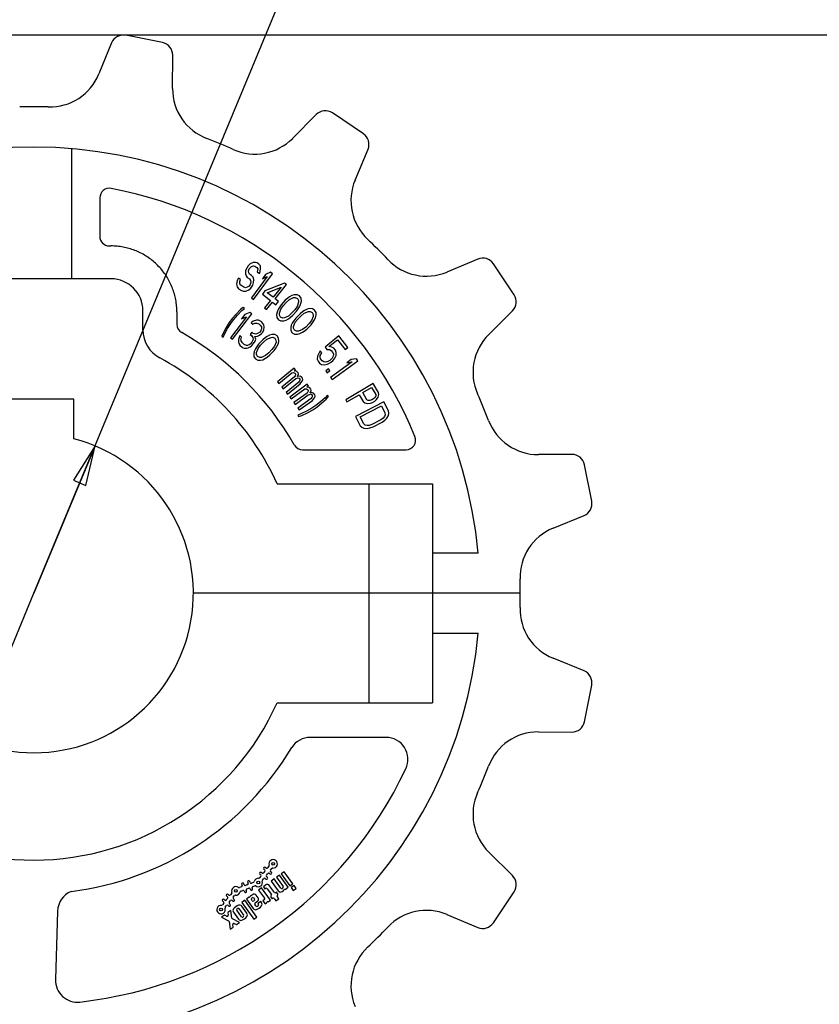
# Model space of a CAD drawing. Header units: inches. Extents: x 0 to 17, y 0 to 11.
# Tile 4 of 6: x 6.6 to 10.4, y 3.8 to 8.4. Entities that reach past the tile are written whole.
import ezdxf

# ---------------------------------------------------------------- set-up
doc = ezdxf.new("R2010")
doc.units = ezdxf.units.IN
doc.header["$LTSCALE"] = 0.935
doc.header["$MEASUREMENT"] = 0
doc.layers.get('0').update_dxf_attribs({"linetype": 'CONTINUOUS'})
doc.layers.add('ALL_FEATURES', color=7, linetype='CONTINUOUS')
doc.styles.get("Standard").update_dxf_attribs({"font": 'txt', "width": 0.8})
doc.styles.add('TEXTSTYLE_1', font='gdt', dxfattribs={"width": 0.8})
doc.dimstyles.new('DIMSTYLE_1', dxfattribs={"dimtxt": 0.125, "dimasz": 0.1875, "dimexe": 0.18, "dimexo": 0.0625, "dimgap": 0.09, "dimtad": 0, "dimtih": 1, "dimtoh": 1, "dimzin": 4, "dimdsep": 46, "dimtxsty": 'STANDARD', "dimblk": 'CLOSED', "dimblk1": 'CLOSED', "dimblk2": 'CLOSED', "dimcen": 0.09, "dimadec": 0, "dimazin": 0, "dimtp": 0.01, "dimtm": 0.01, "dimtfac": 1, "dimtofl": 0, "dimtmove": 0, "dimatfit": 3, "dimldrblk": 'CLOSED', "dimfxl": 1, "dimtolj": 1, "dimtzin": 4, "dimarcsym": 0})
doc.dimstyles.new('DIMSTYLE_2', dxfattribs={"dimtxt": 0.125, "dimasz": 0.1875, "dimexe": 0.18, "dimexo": 0.0625, "dimgap": 0.09, "dimtad": 0, "dimtih": 1, "dimtoh": 1, "dimzin": 4, "dimdsep": 46, "dimtxsty": 'STANDARD', "dimblk": 'CLOSED', "dimblk1": 'CLOSED', "dimblk2": 'CLOSED', "dimcen": 0.09, "dimadec": 0, "dimazin": 0, "dimtp": 0.01, "dimtm": 0.01, "dimtfac": 1, "dimtofl": 0, "dimtmove": 0, "dimatfit": 3, "dimldrblk": 'CLOSED', "dimfxl": 1, "dimtolj": 1, "dimtzin": 4, "dimarcsym": 0})

# ---------------------------------------------------------------- blocks, each defined once
blk = doc.blocks.new('_CLOSED')
at = {"color": 0, "linetype": 'BYBLOCK'}
for p, q in [((0, 0), (-1, 0.167)), ((-1, 0.167), (-1, -0.167)), ((-1, -0.167), (0, 0)), ((-1, 0), (0, 0))]:
    blk.add_line(p, q, dxfattribs=at)
blk = doc.blocks.new('*D0')
at = {"color": 3, "linetype": 'CONTINUOUS'}
for p, q in [((6.6699, 5.7107), (8.3407, 9.7348)), ((8.3407, 9.7348), (8.5282, 9.7348)), ((6.9575, 6.4034), (6.6699, 5.7107)), ((6.3823, 5.018), (6.6699, 5.7107))]:
    blk.add_line(p, q, dxfattribs=at)
at = {"color": 3, "linetype": 'CONTINUOUS', "xscale": 0.1875, "yscale": 0.1875, "zscale": 0.1875}
for p, rotation in [((6.9575, 6.4034), 67.4518285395), ((6.3823, 5.018), 247.4518285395)]:
    blk.add_blockref('_CLOSED', p, dxfattribs=dict(at, rotation=rotation))
at = {"color": 3, "linetype": 'CONTINUOUS', "insert": (8.874, 9.7973), "char_height": 0.125, "width": 0.7, "attachment_point": 2, "line_spacing_factor": 0.9, "style": 'TEXTSTYLE_1'}
blk.add_mtext('{\\Fgdt;n}\\Ftxt;1.50\\P[38,1]\\PNOMINAL', dxfattribs=at)
blk = doc.blocks.new('*D2')
at = {"color": 3, "linetype": 'CONTINUOUS'}
for p, q in [((11.5028, 8.3364), (2.7871, 8.3364)), ((2.9121, 8.3364), (2.9121, 6.0562)), ((2.9121, 3.085), (2.9121, 5.4312)), ((11.5028, 3.085), (2.7871, 3.085))]:
    blk.add_line(p, q, dxfattribs=at)
at = {"color": 3, "linetype": 'CONTINUOUS', "xscale": 0.1875, "yscale": 0.1875, "zscale": 0.1875}
for p, rotation in [((2.9121, 8.3364), 90), ((2.9121, 3.085), 270)]:
    blk.add_blockref('_CLOSED', p, dxfattribs=dict(at, rotation=rotation))
at = {"color": 3, "linetype": 'CONTINUOUS', "insert": (2.7621, 5.9937), "char_height": 0.125, "width": 0.7, "attachment_point": 2, "line_spacing_factor": 0.9}
blk.add_mtext('5.25\\P[133,4]\\PNOMINAL', dxfattribs=at)

msp = doc.modelspace()

# ---------------------------------------------------------------- linework, layer by layer
at = {"color": 7, "linetype": 'CONTINUOUS'}
for p, q in [((7.0353, 8.2991), (6.9757, 8.1535)), ((7.2745, 8.3011), (7.1025, 8.3353)), ((7.3221, 8.0846), (7.3228, 8.2419)), ((8.2198, 7.8725), (8.074, 7.9699)), ((7.998, 7.9623), (7.8872, 7.8505)), ((8.1809, 7.6543), (8.2418, 7.7994)), ((6.9797, 7.5707), (6.9797, 7.3894)), ((7.0247, 7.3444), (7.0324, 7.3444)), ((8.7586, 7.2826), (8.6134, 7.2217)), ((8.9291, 7.1148), (8.8317, 7.2606)), ((7.0324, 7.1897), (6.3074, 7.1897)), ((7.1824, 6.9497), (7.1824, 7.0397)), ((7.3424, 7.0342), (7.3424, 6.9761)), ((8.8097, 6.9281), (8.9214, 7.0389)), ((6.8574, 6.6244), (6.4824, 6.6244)), ((6.8574, 6.4369), (6.8574, 6.6244)), ((7.9339, 6.3857), (8.4212, 6.3857)), ((9.2011, 6.3636), (9.0437, 6.3629)), ((9.2944, 6.1434), (9.2602, 6.3153)), ((7.8143, 6.2257), (8.5449, 6.2257)), ((8.5449, 6.2257), (8.5449, 5.1957)), ((9.1126, 6.0165), (9.2583, 6.0761)), ((8.76, 5.8987), (8.5449, 5.8987)), ((8.2449, 5.7107), (7.4199, 5.7107)), ((8.5449, 5.5227), (8.76, 5.5227)), ((9.2583, 5.3453), (9.1126, 5.4048)), ((9.2602, 5.1061), (9.2944, 5.278)), ((7.8143, 5.1957), (8.5449, 5.1957)), ((9.0437, 5.0584), (9.2011, 5.0578)), ((8.3265, 5.0329), (7.9699, 5.0329)), ((8.9214, 4.3825), (8.8097, 4.4933)), ((8.8317, 4.1608), (8.9291, 4.3066)), ((6.7812, 4.216), (6.7715, 3.8938)), ((8.6134, 4.1997), (8.7586, 4.1388))]:
    msp.add_line(p, q, dxfattribs=at)
for centre, radius, start, end in [((7.0908, 8.2764), 0.06, 78.75, 157.75), ((7.2628, 8.2422), 0.06, 359.75, 78.75), ((6.7443, 8.2482), 0.25, 268.3191, 337.75), ((7.5721, 8.0835), 0.25, 179.75, 249.1809), ((6.6699, 5.7107), 2.2885, 88.3191, 91.6809), ((8.0406, 7.92), 0.06, 56.25, 135.25), ((6.6699, 5.7107), 2.2885, 65.8191, 69.1809), ((7.7097, 8.0265), 0.25, 245.8191, 315.25), ((8.1864, 7.8226), 0.06, 337.25, 56.25), ((6.6699, 5.7107), 2.0985, 5.1398, 174.8602), ((8.4115, 7.5576), 0.25, 157.25, 226.6809), ((7.0247, 7.5707), 0.045, 79.1989, 180), ((6.6699, 5.7107), 1.9385, 22.3485, 79.1989), ((7.0247, 7.3894), 0.045, 180, 270), ((6.6699, 5.7107), 2.2885, 43.3191, 46.6809), ((8.5168, 7.4523), 0.25, 223.3191, 292.75), ((8.7818, 7.2273), 0.06, 33.75, 112.75), ((7.0324, 7.0397), 0.15, 0, 90), ((8.8792, 7.0815), 0.06, 314.75, 33.75), ((7.3324, 6.9497), 0.15, 180, 241.8663), ((7.3874, 6.9761), 0.045, 180, 240.4464), ((6.6699, 5.7107), 1.4097, 29.6668, 60.4464), ((8.9857, 6.7505), 0.25, 134.75, 204.1809), ((6.6699, 5.7107), 1.255, 24.2274, 61.8663), ((6.6699, 5.7107), 2.2885, 20.8191, 24.1809), ((9.0427, 6.6129), 0.25, 200.8191, 270.25), ((8.4212, 6.4307), 0.045, 270, 22.3485), ((6.6699, 5.7107), 0.75, 104.4775, 75.5225), ((7.9339, 6.4307), 0.045, 209.6668, 270), ((9.2014, 6.3036), 0.06, 11.25, 90.25), ((9.2356, 6.1317), 0.06, 292.25, 11.25), ((9.2073, 5.7852), 0.25, 112.25, 181.6809), ((9.2073, 5.6362), 0.25, 178.3191, 247.75), ((6.6699, 5.7107), 2.0985, 185.1398, 354.8602), ((9.2356, 5.2897), 0.06, 348.75, 67.75), ((6.6699, 5.7107), 1.255, 204.2274, 335.7726), ((9.2014, 5.1178), 0.06, 269.75, 348.75), ((9.0427, 4.8085), 0.25, 89.75, 159.1809), ((7.9699, 4.9296), 0.1033, 90, 147.1907), ((8.3265, 4.9296), 0.1033, 334.7562, 90), ((6.6699, 5.7107), 1.4134, 277.1018, 329.133), ((6.6699, 5.7107), 1.9348, 276.4216, 334.7562), ((6.6699, 5.7107), 2.2885, 335.8191, 339.1809), ((8.9857, 4.6709), 0.25, 155.8191, 225.25), ((8.8792, 4.3399), 0.06, 326.25, 45.25), ((6.8844, 4.2129), 0.1033, 112.6821, 178.2707), ((8.5168, 3.9691), 0.25, 67.25, 136.6809), ((6.6699, 5.7107), 2.2885, 313.3191, 316.6809), ((8.7818, 4.1941), 0.06, 247.25, 326.25), ((8.4115, 3.8638), 0.25, 133.3191, 202.75), ((6.8747, 3.8906), 0.1033, 178.2707, 276.4216)]:
    msp.add_arc(centre, radius, start, end, dxfattribs=at)
msp.add_open_spline([(7.3424, 7.0342), (7.3424, 7.0437), (7.3415, 7.0627), (7.3376, 7.0911), (7.331, 7.119), (7.3219, 7.1463), (7.3103, 7.1726), (7.2963, 7.1977), (7.2801, 7.2214), (7.2618, 7.2435), (7.2415, 7.2638), (7.2194, 7.2821), (7.1957, 7.2983), (7.1706, 7.3123), (7.1444, 7.3239), (7.1171, 7.333), (7.0891, 7.3396), (7.0608, 7.3435), (7.0418, 7.3444), (7.0324, 7.3444)], degree=3, knots=[0, 0, 0, 0, 0.058339, 0.11711, 0.176115, 0.235168, 0.294112, 0.352969, 0.411839, 0.470747, 0.529662, 0.588556, 0.647397, 0.706209, 0.765094, 0.824081, 0.88302, 0.941726, 1, 1, 1, 1], dxfattribs=at)
at = {"layer": 'ALL_FEATURES', "color": 7, "linetype": 'CONTINUOUS'}
for p, q in [((6.8467, 7.8018), (6.8467, 7.1897)), ((7.6659, 7.2287), (7.6654, 7.2135)), ((7.6714, 7.2404), (7.6659, 7.2287)), ((7.6786, 7.2509), (7.6714, 7.2404)), ((7.6874, 7.2603), (7.6786, 7.2509)), ((7.6796, 7.2271), (7.6833, 7.2362)), ((7.681, 7.2184), (7.6796, 7.2271)), ((7.6833, 7.2362), (7.6868, 7.2414)), ((7.6868, 7.2414), (7.6939, 7.2482)), ((7.7013, 7.2663), (7.6874, 7.2603)), ((7.6939, 7.2482), (7.7025, 7.2501)), ((7.7116, 7.267), (7.7013, 7.2663)), ((7.7025, 7.2501), (7.7094, 7.2493)), ((7.7094, 7.2493), (7.7194, 7.2424)), ((7.7201, 7.2651), (7.7116, 7.267)), ((7.7194, 7.2424), (7.7227, 7.2364)), ((7.7285, 7.2594), (7.7201, 7.2651)), ((7.7225, 7.2288), (7.7206, 7.2224)), ((7.7227, 7.2364), (7.7225, 7.2288)), ((7.7351, 7.2511), (7.7285, 7.2594)), ((7.7343, 7.2246), (7.7365, 7.2386)), ((7.7365, 7.2386), (7.7351, 7.2511)), ((7.6268, 7.1819), (7.6228, 7.1653)), ((7.6323, 7.1936), (7.6268, 7.1819)), ((7.6423, 7.1868), (7.6323, 7.1936)), ((7.6386, 7.1777), (7.6423, 7.1868)), ((7.6654, 7.2135), (7.6686, 7.2037)), ((7.6686, 7.2037), (7.6735, 7.1965)), ((7.6735, 7.1965), (7.6836, 7.1896)), ((7.6843, 7.2123), (7.681, 7.2184)), ((7.6836, 7.1896), (7.6885, 7.1824)), ((7.6943, 7.2055), (7.6843, 7.2123)), ((7.6885, 7.1824), (7.6899, 7.1737)), ((7.7677, 7.2003), (7.6939, 7.1001)), ((7.7009, 7.1971), (7.6943, 7.2055)), ((7.7041, 7.1873), (7.7009, 7.1971)), ((7.7036, 7.1722), (7.7041, 7.1873)), ((7.7037, 7.0928), (7.7927, 7.2136)), ((7.7206, 7.2224), (7.7306, 7.2155)), ((7.7306, 7.2155), (7.7343, 7.2246)), ((7.7598, 7.2101), (7.7447, 7.1895)), ((7.7447, 7.1895), (7.7677, 7.2003)), ((7.7829, 7.2208), (7.7598, 7.2101)), ((7.7927, 7.2136), (7.7829, 7.2208)), ((7.6228, 7.1653), (7.6259, 7.1517)), ((7.6259, 7.1517), (7.6325, 7.1433)), ((7.6325, 7.1433), (7.6459, 7.1342)), ((7.6383, 7.1664), (7.6386, 7.1777)), ((7.6432, 7.1592), (7.6383, 7.1664)), ((7.6567, 7.15), (7.6432, 7.1592)), ((7.6459, 7.1342), (7.6561, 7.1311)), ((7.6652, 7.1481), (7.6567, 7.15)), ((7.6738, 7.15), (7.6652, 7.1481)), ((7.6664, 7.1319), (7.6803, 7.1378)), ((7.6825, 7.1556), (7.6738, 7.15)), ((7.6803, 7.1378), (7.6908, 7.1461)), ((7.6879, 7.1635), (7.6825, 7.1556)), ((7.6899, 7.1737), (7.6879, 7.1635)), ((7.6908, 7.1461), (7.6998, 7.1593)), ((7.6998, 7.1593), (7.7036, 7.1722)), ((7.7568, 7.1332), (7.7449, 7.1183)), ((7.8488, 7.17), (7.7568, 7.1332)), ((7.7679, 7.1243), (7.8328, 7.1501)), ((7.8328, 7.1501), (7.7949, 7.1027)), ((7.8044, 7.0951), (7.8583, 7.1624)), ((7.8583, 7.1624), (7.8488, 7.17)), ((7.6561, 7.1311), (7.6664, 7.1319)), ((7.6939, 7.1001), (7.7037, 7.0928)), ((7.7449, 7.1183), (7.7829, 7.0878)), ((7.7829, 7.0878), (7.755, 7.0529)), ((7.7949, 7.1027), (7.7679, 7.1243)), ((7.8203, 7.0824), (7.8044, 7.0951)), ((7.8523, 7.0886), (7.8331, 7.0672)), ((7.8644, 7.0992), (7.8523, 7.0886)), ((7.8577, 7.0795), (7.872, 7.0924)), ((7.8723, 7.105), (7.8644, 7.0992)), ((7.872, 7.0924), (7.8908, 7.1013)), ((7.8838, 7.1118), (7.8723, 7.105)), ((7.8948, 7.1149), (7.8838, 7.1118)), ((7.8908, 7.1013), (7.8996, 7.102)), ((7.9087, 7.1152), (7.8948, 7.1149)), ((7.8996, 7.102), (7.9093, 7.0976)), ((7.9199, 7.1095), (7.9087, 7.1152)), ((7.9093, 7.0976), (7.9147, 7.0884)), ((7.9147, 7.0884), (7.915, 7.0796)), ((7.9269, 7.099), (7.9199, 7.1095)), ((7.9281, 7.0851), (7.9269, 7.099)), ((7.6416, 7.0449), (7.6212, 7.0242)), ((7.6277, 7.0194), (7.6481, 7.04)), ((7.6544, 7.0553), (7.6416, 7.0449)), ((7.6481, 7.04), (7.6609, 7.0504)), ((7.6609, 7.0504), (7.6544, 7.0553)), ((7.755, 7.0529), (7.7645, 7.0453)), ((7.7645, 7.0453), (7.7924, 7.0802)), ((7.7924, 7.0802), (7.8083, 7.0675)), ((7.8083, 7.0675), (7.8203, 7.0824)), ((7.8191, 7.0455), (7.8137, 7.0332)), ((7.824, 7.054), (7.8191, 7.0455)), ((7.8331, 7.0672), (7.824, 7.054)), ((7.8249, 7.0275), (7.8316, 7.0472)), ((7.8316, 7.0472), (7.8428, 7.0628)), ((7.8428, 7.0628), (7.8577, 7.0795)), ((7.8971, 7.0443), (7.8822, 7.0276)), ((7.8876, 7.0185), (7.9068, 7.0399)), ((7.9083, 7.0599), (7.8971, 7.0443)), ((7.9068, 7.0399), (7.9159, 7.0532)), ((7.915, 7.0796), (7.9083, 7.0599)), ((7.9159, 7.0532), (7.9208, 7.0617)), ((7.9208, 7.0617), (7.9262, 7.0739)), ((7.9262, 7.0739), (7.9281, 7.0851)), ((7.9429, 7.0409), (7.9347, 7.0355)), ((7.9547, 7.0471), (7.9429, 7.0409)), ((7.9658, 7.0496), (7.9547, 7.0471)), ((7.9798, 7.0492), (7.9658, 7.0496)), ((7.9907, 7.0429), (7.9798, 7.0492)), ((7.9971, 7.0321), (7.9907, 7.0429)), ((7.6025, 7.0024), (7.5891, 6.9844)), ((7.67, 7.0115), (7.5942, 6.9129)), ((7.5957, 6.9796), (7.609, 6.9975)), ((7.6212, 7.0242), (7.6025, 7.0024)), ((7.6038, 6.9054), (7.6953, 7.0244)), ((7.609, 6.9975), (7.6277, 7.0194)), ((7.6623, 7.0215), (7.6468, 7.0013)), ((7.6468, 7.0013), (7.67, 7.0115)), ((7.6856, 7.0318), (7.6623, 7.0215)), ((7.6953, 7.0244), (7.6856, 7.0318)), ((7.7165, 6.9954), (7.702, 6.9908)), ((7.7268, 6.995), (7.7165, 6.9954)), ((7.7397, 6.9883), (7.7268, 6.995)), ((7.8137, 7.0332), (7.8118, 7.022)), ((7.8118, 7.022), (7.813, 7.0081)), ((7.813, 7.0081), (7.82, 6.9976)), ((7.82, 6.9976), (7.8312, 6.9919)), ((7.8252, 7.0187), (7.8249, 7.0275)), ((7.8306, 7.0095), (7.8252, 7.0187)), ((7.8403, 7.0052), (7.8306, 7.0095)), ((7.8491, 7.0058), (7.8403, 7.0052)), ((7.8451, 6.9923), (7.8561, 6.9953)), ((7.8679, 7.0147), (7.8491, 7.0058)), ((7.8561, 6.9953), (7.8676, 7.0022)), ((7.8676, 7.0022), (7.8755, 7.0079)), ((7.8822, 7.0276), (7.8679, 7.0147)), ((7.8755, 7.0079), (7.8876, 7.0185)), ((7.9018, 7.0052), (7.892, 6.9924)), ((7.8992, 6.9853), (7.9112, 7.0003)), ((7.922, 7.0256), (7.9018, 7.0052)), ((7.9112, 7.0003), (7.927, 7.0162)), ((7.9347, 7.0355), (7.922, 7.0256)), ((7.927, 7.0162), (7.9419, 7.0283)), ((7.9419, 7.0283), (7.9611, 7.0362)), ((7.9611, 7.0362), (7.97, 7.0365)), ((7.9765, 6.994), (7.9645, 6.979)), ((7.97, 7.0365), (7.9794, 7.0316)), ((7.9842, 7.0133), (7.9765, 6.994)), ((7.9794, 7.0316), (7.9844, 7.0222)), ((7.9837, 6.9869), (7.989, 6.9951)), ((7.9844, 7.0222), (7.9842, 7.0133)), ((7.989, 6.9951), (7.9951, 7.007)), ((7.9951, 7.007), (7.9975, 7.0181)), ((7.9975, 7.0181), (7.9971, 7.0321)), ((7.5736, 6.9602), (7.5598, 6.9347)), ((7.5663, 6.9298), (7.5802, 6.9553)), ((7.5891, 6.9844), (7.5736, 6.9602)), ((7.5802, 6.9553), (7.5957, 6.9796)), ((7.702, 6.9908), (7.6923, 6.9824)), ((7.6923, 6.9824), (7.7, 6.9758)), ((7.7, 6.9758), (7.7093, 6.9805)), ((7.7093, 6.9805), (7.7181, 6.9815)), ((7.7181, 6.9815), (7.7279, 6.9774)), ((7.7279, 6.9774), (7.7341, 6.9722)), ((7.7341, 6.9722), (7.7399, 6.9632)), ((7.7404, 6.9544), (7.7374, 6.9445)), ((7.7428, 6.9857), (7.7397, 6.9883)), ((7.7399, 6.9632), (7.7404, 6.9544)), ((7.7517, 6.9741), (7.7428, 6.9857)), ((7.7452, 6.938), (7.7518, 6.949)), ((7.7538, 6.964), (7.7517, 6.9741)), ((7.7518, 6.949), (7.7538, 6.964)), ((7.8312, 6.9919), (7.8451, 6.9923)), ((7.8806, 6.9723), (7.8782, 6.9612)), ((7.8782, 6.9612), (7.8786, 6.9472)), ((7.8786, 6.9472), (7.885, 6.9364)), ((7.8867, 6.9842), (7.8806, 6.9723)), ((7.892, 6.9924), (7.8867, 6.9842)), ((7.8913, 6.9571), (7.8915, 6.966)), ((7.8963, 6.9477), (7.8913, 6.9571)), ((7.8915, 6.966), (7.8992, 6.9853)), ((7.9057, 6.9428), (7.8963, 6.9477)), ((7.9338, 6.951), (7.9146, 6.9431)), ((7.9487, 6.9631), (7.9338, 6.951)), ((7.941, 6.9438), (7.9537, 6.9537)), ((7.9645, 6.979), (7.9487, 6.9631)), ((7.9537, 6.9537), (7.9739, 6.9741)), ((7.9739, 6.9741), (7.9837, 6.9869)), ((7.5598, 6.9347), (7.5535, 6.9195)), ((7.5535, 6.9195), (7.5601, 6.9146)), ((7.5601, 6.9146), (7.5663, 6.9298)), ((7.5942, 6.9129), (7.6038, 6.9054)), ((7.6348, 6.9139), (7.6318, 6.904)), ((7.6318, 6.904), (7.6323, 6.8952)), ((7.6394, 6.9226), (7.6348, 6.9139)), ((7.6472, 6.916), (7.6394, 6.9226)), ((7.6437, 6.9023), (7.6446, 6.9098)), ((7.6447, 6.8973), (7.6437, 6.9023)), ((7.6446, 6.9098), (7.6472, 6.916)), ((7.6951, 6.9383), (7.6869, 6.9285)), ((7.6869, 6.9285), (7.6931, 6.9233)), ((7.6931, 6.9233), (7.7004, 6.913)), ((7.7013, 6.9331), (7.6951, 6.9383)), ((7.7009, 6.9042), (7.6958, 6.8918)), ((7.7004, 6.913), (7.7009, 6.9042)), ((7.7147, 6.9301), (7.7013, 6.9331)), ((7.7096, 6.9178), (7.722, 6.9199)), ((7.7133, 6.9063), (7.7096, 6.9178)), ((7.7103, 6.8964), (7.7133, 6.9063)), ((7.722, 6.9324), (7.7147, 6.9301)), ((7.7333, 6.9396), (7.722, 6.9324)), ((7.722, 6.9199), (7.7313, 6.9246)), ((7.7464, 6.9028), (7.7267, 6.8819)), ((7.7313, 6.9246), (7.7411, 6.9331)), ((7.7374, 6.9445), (7.7333, 6.9396)), ((7.7411, 6.9331), (7.7452, 6.938)), ((7.7588, 6.913), (7.7464, 6.9028)), ((7.7516, 6.8935), (7.7662, 6.906)), ((7.7669, 6.9185), (7.7588, 6.913)), ((7.7662, 6.906), (7.7853, 6.9143)), ((7.7786, 6.925), (7.7669, 6.9185)), ((7.7896, 6.9278), (7.7786, 6.925)), ((7.7853, 6.9143), (7.7941, 6.9148)), ((7.8036, 6.9278), (7.7896, 6.9278)), ((7.7941, 6.9148), (7.8036, 6.9101)), ((7.8146, 6.9217), (7.8036, 6.9278)), ((7.8036, 6.9101), (7.8088, 6.9008)), ((7.8213, 6.911), (7.8146, 6.9217)), ((7.8221, 6.8971), (7.8213, 6.911)), ((7.885, 6.9364), (7.8959, 6.9301)), ((7.8959, 6.9301), (7.9099, 6.9297)), ((7.9146, 6.9431), (7.9057, 6.9428)), ((7.9099, 6.9297), (7.921, 6.9322)), ((7.921, 6.9322), (7.9328, 6.9384)), ((7.9328, 6.9384), (7.941, 6.9438)), ((8.1038, 6.9208), (8.0394, 6.8685)), ((8.0582, 6.8707), (8.0979, 6.9028)), ((8.0979, 6.9028), (8.135, 6.8571)), ((8.1473, 6.8671), (8.1038, 6.9208)), ((7.6323, 6.8952), (7.6345, 6.885)), ((7.6345, 6.885), (7.6386, 6.8774)), ((7.6386, 6.8774), (7.6511, 6.8669)), ((7.6504, 6.8883), (7.6447, 6.8973)), ((7.6598, 6.8805), (7.6504, 6.8883)), ((7.6511, 6.8669), (7.6593, 6.8642)), ((7.6593, 6.8642), (7.6697, 6.8638)), ((7.6696, 6.8764), (7.6598, 6.8805)), ((7.6748, 6.8762), (7.6696, 6.8764)), ((7.6697, 6.8638), (7.6784, 6.8648)), ((7.682, 6.8785), (7.6748, 6.8762)), ((7.6784, 6.8648), (7.6877, 6.8695)), ((7.6876, 6.8821), (7.682, 6.8785)), ((7.6958, 6.8918), (7.6876, 6.8821)), ((7.6877, 6.8695), (7.6954, 6.8755)), ((7.6954, 6.8755), (7.7036, 6.8853)), ((7.7036, 6.8853), (7.7103, 6.8964)), ((7.7121, 6.8605), (7.7062, 6.8485)), ((7.7172, 6.8689), (7.7121, 6.8605)), ((7.7267, 6.8819), (7.7172, 6.8689)), ((7.7173, 6.8424), (7.7245, 6.8619)), ((7.7245, 6.8619), (7.7362, 6.8772)), ((7.7362, 6.8772), (7.7516, 6.8935)), ((7.7899, 6.8572), (7.7746, 6.841)), ((7.8016, 6.8725), (7.7899, 6.8572)), ((7.7995, 6.8525), (7.809, 6.8655)), ((7.8089, 6.892), (7.8016, 6.8725)), ((7.8088, 6.9008), (7.8089, 6.892)), ((7.809, 6.8655), (7.8141, 6.8739)), ((7.8141, 6.8739), (7.8199, 6.8859)), ((7.8199, 6.8859), (7.8221, 6.8971)), ((8.0394, 6.8685), (8.0484, 6.8575)), ((8.0484, 6.8575), (8.0609, 6.8572)), ((8.072, 6.8688), (8.0582, 6.8707)), ((8.0609, 6.8572), (8.0685, 6.8529)), ((8.0809, 6.8629), (8.072, 6.8688)), ((8.0886, 6.8535), (8.0809, 6.8629)), ((8.135, 6.8571), (8.1473, 6.8671)), ((7.7062, 6.8485), (7.7041, 6.8373)), ((7.7041, 6.8373), (7.7049, 6.8234)), ((7.7049, 6.8234), (7.7116, 6.8127)), ((7.7116, 6.8127), (7.7226, 6.8067)), ((7.7173, 6.8336), (7.7173, 6.8424)), ((7.7225, 6.8243), (7.7173, 6.8336)), ((7.7321, 6.8196), (7.7225, 6.8243)), ((7.7409, 6.8201), (7.7321, 6.8196)), ((7.7366, 6.8066), (7.7476, 6.8094)), ((7.76, 6.8284), (7.7409, 6.8201)), ((7.7476, 6.8094), (7.7593, 6.8159)), ((7.7593, 6.8159), (7.7674, 6.8215)), ((7.7746, 6.841), (7.76, 6.8284)), ((7.7674, 6.8215), (7.7798, 6.8317)), ((7.7798, 6.8317), (7.7995, 6.8525)), ((8.0037, 6.8264), (8.0026, 6.8125)), ((8.0026, 6.8125), (8.0065, 6.8026)), ((8.0097, 6.8392), (8.0037, 6.8264)), ((8.0171, 6.8504), (8.0097, 6.8392)), ((8.0163, 6.821), (8.0174, 6.8298)), ((8.0189, 6.8127), (8.0163, 6.821)), ((8.0248, 6.8409), (8.0171, 6.8504)), ((8.0174, 6.8298), (8.0248, 6.8409)), ((8.0266, 6.8032), (8.0189, 6.8127)), ((8.0667, 6.8096), (8.0617, 6.8055)), ((8.0728, 6.8172), (8.0667, 6.8096)), ((8.0685, 6.8529), (8.0762, 6.8434)), ((8.0777, 6.8263), (8.0728, 6.8172)), ((8.0755, 6.8037), (8.0854, 6.8169)), ((8.0762, 6.8434), (8.0788, 6.8351)), ((8.0788, 6.8351), (8.0777, 6.8263)), ((8.0854, 6.8169), (8.0915, 6.8297)), ((8.0925, 6.8436), (8.0886, 6.8535)), ((8.0915, 6.8297), (8.0925, 6.8436)), ((8.1622, 6.8103), (8.1415, 6.7953)), ((8.1874, 6.8136), (8.1622, 6.8103)), ((8.1946, 6.8037), (8.1874, 6.8136)), ((7.7226, 6.8067), (7.7366, 6.8066)), ((7.8947, 6.7695), (7.8159, 6.7045)), ((7.9011, 6.7617), (7.8947, 6.7695)), ((8.0065, 6.8026), (8.0142, 6.7932)), ((8.0142, 6.7932), (8.0231, 6.7873)), ((8.0231, 6.7873), (8.0369, 6.7854)), ((8.0342, 6.7989), (8.0266, 6.8032)), ((8.043, 6.7982), (8.0342, 6.7989)), ((8.0369, 6.7854), (8.0507, 6.7887)), ((8.053, 6.8011), (8.043, 6.7982)), ((8.0557, 6.766), (8.043, 6.7564)), ((8.0507, 6.7887), (8.0656, 6.7956)), ((8.0617, 6.8055), (8.053, 6.8011)), ((8.0619, 6.7579), (8.0557, 6.766)), ((8.0656, 6.7956), (8.0755, 6.8037)), ((8.1667, 6.7986), (8.066, 6.7254)), ((8.0732, 6.7156), (8.1946, 6.8037)), ((8.1415, 6.7953), (8.1667, 6.7986)), ((7.8223, 6.6967), (7.8839, 6.7474)), ((7.8956, 6.7282), (7.8365, 6.6794)), ((7.843, 6.6716), (7.9021, 6.7203)), ((7.8839, 6.7474), (7.8914, 6.7484)), ((7.8914, 6.7484), (7.8977, 6.7457)), ((7.8937, 6.7556), (7.9011, 6.7617)), ((7.9012, 6.7565), (7.8937, 6.7556)), ((7.8993, 6.7338), (7.8956, 6.7282)), ((7.8977, 6.7457), (7.9003, 6.7426)), ((7.9004, 6.7374), (7.8993, 6.7338)), ((7.9003, 6.7426), (7.9004, 6.7374)), ((7.9076, 6.7538), (7.9012, 6.7565)), ((7.9021, 6.7203), (7.9083, 6.7228)), ((7.9127, 6.7475), (7.9076, 6.7538)), ((7.9083, 6.7228), (7.9121, 6.7233)), ((7.9107, 6.73), (7.9142, 6.7408)), ((7.9219, 6.7314), (7.9107, 6.73)), ((7.9121, 6.7233), (7.9171, 6.7222)), ((7.9142, 6.7408), (7.9127, 6.7475)), ((7.9171, 6.7222), (7.921, 6.7175)), ((7.921, 6.7175), (7.9211, 6.7123)), ((7.9283, 6.7287), (7.9219, 6.7314)), ((7.9334, 6.7225), (7.9283, 6.7287)), ((7.9325, 6.7085), (7.9348, 6.7157)), ((7.9348, 6.7157), (7.9334, 6.7225)), ((8.043, 6.7564), (8.0491, 6.7483)), ((8.0491, 6.7483), (8.0619, 6.7579)), ((8.066, 6.7254), (8.0732, 6.7156)), ((7.8159, 6.7045), (7.8223, 6.6967)), ((7.8365, 6.6794), (7.843, 6.6716)), ((7.9163, 6.7031), (7.8572, 6.6544)), ((7.8637, 6.6465), (7.9228, 6.6953)), ((7.9562, 6.6938), (7.8737, 6.6337)), ((7.8796, 6.6255), (7.9441, 6.6724)), ((7.9199, 6.7087), (7.9163, 6.7031)), ((7.9211, 6.7123), (7.9199, 6.7087)), ((7.9228, 6.6953), (7.9325, 6.7085)), ((7.9441, 6.6724), (7.9517, 6.6729)), ((7.9517, 6.6729), (7.9578, 6.6698)), ((7.9544, 6.6799), (7.9622, 6.6856)), ((7.962, 6.6804), (7.9544, 6.6799)), ((7.9622, 6.6856), (7.9562, 6.6938)), ((7.9578, 6.6698), (7.9602, 6.6666)), ((7.9682, 6.6774), (7.962, 6.6804)), ((7.973, 6.6708), (7.9682, 6.6774)), ((7.974, 6.664), (7.973, 6.6708)), ((8.2658, 6.6974), (8.1367, 6.6211)), ((8.217, 6.6545), (8.2583, 6.6788)), ((8.2583, 6.6788), (8.2779, 6.6456)), ((8.2906, 6.6555), (8.2658, 6.6974)), ((7.8572, 6.6544), (7.8637, 6.6465)), ((7.8737, 6.6337), (7.8796, 6.6255)), ((7.9547, 6.6525), (7.8928, 6.6074)), ((7.8988, 6.5992), (7.9607, 6.6443)), ((7.9738, 6.6262), (7.9119, 6.5811)), ((7.9587, 6.6579), (7.9547, 6.6525)), ((7.9601, 6.6614), (7.9587, 6.6579)), ((7.9602, 6.6666), (7.9601, 6.6614)), ((7.9607, 6.6443), (7.967, 6.6464)), ((7.967, 6.6464), (7.9708, 6.6466)), ((7.9698, 6.6534), (7.974, 6.664)), ((7.9811, 6.6541), (7.9698, 6.6534)), ((7.9708, 6.6466), (7.9758, 6.6452)), ((7.9778, 6.6316), (7.9738, 6.6262)), ((7.9758, 6.6452), (7.9794, 6.6403)), ((7.9792, 6.6351), (7.9778, 6.6316)), ((7.9794, 6.6403), (7.9792, 6.6351)), ((7.9798, 6.618), (7.9903, 6.6307)), ((7.9873, 6.6511), (7.9811, 6.6541)), ((7.9921, 6.6445), (7.9873, 6.6511)), ((7.9903, 6.6307), (7.9931, 6.6377)), ((7.9931, 6.6377), (7.9921, 6.6445)), ((8.0405, 6.6302), (8.0189, 6.6109)), ((8.0234, 6.6041), (8.045, 6.6234)), ((8.0515, 6.6424), (8.0405, 6.6302)), ((8.045, 6.6234), (8.056, 6.6356)), ((8.056, 6.6356), (8.0515, 6.6424)), ((8.1429, 6.6106), (8.2006, 6.6447)), ((8.2006, 6.6447), (8.2192, 6.6133)), ((8.2367, 6.6213), (8.217, 6.6545)), ((8.2676, 6.6254), (8.2594, 6.6205)), ((8.2748, 6.632), (8.2676, 6.6254)), ((8.2782, 6.6387), (8.2748, 6.632)), ((8.2779, 6.6456), (8.2782, 6.6387)), ((8.281, 6.6215), (8.2889, 6.6332)), ((8.2889, 6.6332), (8.293, 6.6451)), ((8.293, 6.6451), (8.2906, 6.6555)), ((7.8928, 6.6074), (7.8988, 6.5992)), ((7.9119, 6.5811), (7.9179, 6.5729)), ((7.9179, 6.5729), (7.9798, 6.618)), ((7.9775, 6.5809), (7.9525, 6.5666)), ((7.9961, 6.5932), (7.9775, 6.5809)), ((7.982, 6.5741), (8.0006, 6.5865)), ((8.0189, 6.6109), (7.9961, 6.5932)), ((8.0006, 6.5865), (8.0234, 6.6041)), ((8.1367, 6.6211), (8.1429, 6.6106)), ((8.316, 6.6114), (8.1829, 6.5422)), ((8.2055, 6.5403), (8.3046, 6.5917)), ((8.2192, 6.6133), (8.2271, 6.6061)), ((8.2271, 6.6061), (8.2394, 6.604)), ((8.2425, 6.6176), (8.2367, 6.6213)), ((8.2394, 6.604), (8.2535, 6.6053)), ((8.2501, 6.6174), (8.2425, 6.6176)), ((8.2594, 6.6205), (8.2501, 6.6174)), ((8.2535, 6.6053), (8.2628, 6.6084)), ((8.2628, 6.6084), (8.2738, 6.6149)), ((8.2738, 6.6149), (8.281, 6.6215)), ((8.3046, 6.5917), (8.3214, 6.5593)), ((8.3384, 6.5681), (8.316, 6.6114)), ((7.9263, 6.5541), (7.9108, 6.5486)), ((7.9108, 6.5486), (7.9153, 6.5419)), ((7.9153, 6.5419), (7.9308, 6.5473)), ((7.9525, 6.5666), (7.9263, 6.5541)), ((7.9308, 6.5473), (7.957, 6.5599)), ((7.957, 6.5599), (7.982, 6.5741)), ((8.1829, 6.5422), (8.2053, 6.499)), ((8.2223, 6.5078), (8.2055, 6.5403)), ((8.3129, 6.5342), (8.3025, 6.5266)), ((8.3195, 6.5423), (8.3129, 6.5342)), ((8.3224, 6.5506), (8.3195, 6.5423)), ((8.3213, 6.5249), (8.3308, 6.5344)), ((8.3214, 6.5593), (8.3224, 6.5506)), ((8.3308, 6.5344), (8.3384, 6.5475)), ((8.3403, 6.5576), (8.3384, 6.5681)), ((8.3384, 6.5475), (8.3403, 6.5576)), ((8.2053, 6.499), (8.2128, 6.4914)), ((8.2128, 6.4914), (8.2222, 6.4872)), ((8.2222, 6.4872), (8.2373, 6.4858)), ((8.2289, 6.5021), (8.2223, 6.5078)), ((8.2374, 6.4996), (8.2289, 6.5021)), ((8.2373, 6.4858), (8.2505, 6.4881)), ((8.2477, 6.5004), (8.2374, 6.4996)), ((8.26, 6.5045), (8.2477, 6.5004)), ((8.2505, 6.4881), (8.2656, 6.4937)), ((8.3025, 6.5266), (8.26, 6.5045)), ((8.2656, 6.4937), (8.3081, 6.5157)), ((8.3081, 6.5157), (8.3213, 6.5249)), ((8.2449, 6.2257), (8.2449, 5.1957)), ((8.5449, 6.2257), (8.5449, 5.1957)), ((8.9584, 5.7107), (8.2449, 5.7107)), ((7.7567, 4.4034), (7.7503, 4.3954)), ((7.752, 4.4135), (7.7559, 4.4104)), ((7.7621, 4.4182), (7.7582, 4.4214)), ((7.7755, 4.427), (7.7692, 4.419)), ((7.7828, 4.4081), (7.7892, 4.4161)), ((7.7876, 4.398), (7.7836, 4.4011)), ((7.8468, 4.4011), (7.8326, 4.3908)), ((7.8879, 4.3445), (7.8468, 4.4011)), ((7.6868, 4.3502), (7.685, 4.3549)), ((7.7379, 4.3798), (7.7315, 4.3718)), ((7.7332, 4.3899), (7.7371, 4.3868)), ((7.7433, 4.3946), (7.7394, 4.3977)), ((7.7452, 4.3609), (7.7516, 4.3689)), ((7.7586, 4.3697), (7.7625, 4.3666)), ((7.764, 4.3845), (7.7704, 4.3925)), ((7.7687, 4.3744), (7.7648, 4.3775)), ((7.7774, 4.3933), (7.7813, 4.3902)), ((7.7999, 4.367), (7.7857, 4.3568)), ((7.7857, 4.3568), (7.8192, 4.3106)), ((7.8316, 4.3234), (7.7999, 4.367)), ((7.8246, 4.385), (7.8104, 4.3747)), ((7.8104, 4.3747), (7.8421, 4.331)), ((7.8657, 4.3283), (7.8246, 4.385)), ((7.8326, 4.3908), (7.8738, 4.3342)), ((7.6462, 4.3297), (7.6366, 4.3261)), ((7.6428, 4.3097), (7.6523, 4.3133)), ((7.6474, 4.3408), (7.6491, 4.3361)), ((7.6585, 4.3397), (7.6567, 4.3443)), ((7.6588, 4.3104), (7.6605, 4.3057)), ((7.6745, 4.3403), (7.6649, 4.3367)), ((7.6699, 4.3092), (7.6681, 4.3139)), ((7.6711, 4.3203), (7.6806, 4.3239)), ((7.6757, 4.3514), (7.6774, 4.3467)), ((7.687, 4.321), (7.6888, 4.3163)), ((7.7028, 4.3509), (7.6932, 4.3473)), ((7.6982, 4.3198), (7.6964, 4.3245)), ((7.6993, 4.3309), (7.7089, 4.3345)), ((7.7412, 4.3244), (7.7271, 4.3141)), ((7.7271, 4.3141), (7.755, 4.2757)), ((7.7824, 4.2678), (7.7412, 4.3244)), ((7.76, 4.3381), (7.7493, 4.3303)), ((7.7493, 4.3303), (7.757, 4.3197)), ((7.757, 4.3197), (7.7601, 4.3219)), ((7.767, 4.3208), (7.7869, 4.2935)), ((7.801, 4.3038), (7.7782, 4.3352)), ((7.8374, 4.3078), (7.844, 4.3126)), ((7.841, 4.324), (7.8386, 4.3222)), ((7.8515, 4.318), (7.8657, 4.3283)), ((7.8738, 4.3342), (7.8879, 4.3445)), ((7.8938, 4.3364), (7.8797, 4.3261)), ((7.8797, 4.3261), (7.8899, 4.312)), ((7.8899, 4.312), (7.9041, 4.3223)), ((7.9041, 4.3223), (7.8938, 4.3364)), ((7.558, 4.2626), (7.5619, 4.2595)), ((7.5681, 4.2673), (7.5642, 4.2704)), ((7.5815, 4.2761), (7.5751, 4.2681)), ((7.5768, 4.2862), (7.5807, 4.2831)), ((7.5869, 4.291), (7.583, 4.2941)), ((7.5888, 4.2572), (7.5952, 4.2652)), ((7.6003, 4.2997), (7.594, 4.2918)), ((7.6022, 4.266), (7.6061, 4.2629)), ((7.6076, 4.2809), (7.614, 4.2888)), ((7.6124, 4.2707), (7.6084, 4.2738)), ((7.6614, 4.2665), (7.6473, 4.2562)), ((7.7187, 4.1876), (7.6614, 4.2665)), ((7.6807, 4.2804), (7.6695, 4.2723)), ((7.6695, 4.2723), (7.702, 4.2276)), ((7.6978, 4.2929), (7.6882, 4.2859)), ((7.6971, 4.2642), (7.6931, 4.2697)), ((7.6942, 4.2767), (7.6966, 4.2784)), ((7.7036, 4.2773), (7.7076, 4.2719)), ((7.7065, 4.2649), (7.704, 4.2631)), ((7.7105, 4.2542), (7.723, 4.2633)), ((7.7253, 4.2773), (7.716, 4.29)), ((7.737, 4.2611), (7.7229, 4.2508)), ((7.7409, 4.2558), (7.737, 4.2611)), ((7.7539, 4.2687), (7.7473, 4.264)), ((7.7473, 4.264), (7.7576, 4.2498)), ((7.7712, 4.2597), (7.7824, 4.2678)), ((7.7858, 4.2865), (7.7827, 4.2843)), ((7.7827, 4.2843), (7.7905, 4.2737)), ((7.7905, 4.2737), (7.7935, 4.2759)), ((7.8005, 4.2748), (7.8086, 4.2636)), ((7.8111, 4.3049), (7.808, 4.3027)), ((7.8086, 4.2636), (7.8227, 4.2739)), ((7.8188, 4.2942), (7.8111, 4.3049)), ((7.8227, 4.2739), (7.8146, 4.2851)), ((7.8157, 4.292), (7.8188, 4.2942)), ((7.5627, 4.2525), (7.5563, 4.2445)), ((7.57, 4.2336), (7.5764, 4.2416)), ((7.5961, 4.219), (7.582, 4.2087)), ((7.5834, 4.2424), (7.5873, 4.2393)), ((7.5935, 4.2471), (7.5896, 4.2502)), ((7.6012, 4.1823), (7.5961, 4.219)), ((7.6461, 4.1889), (7.6239, 4.2194)), ((7.625, 4.2264), (7.6274, 4.2282)), ((7.6344, 4.2271), (7.6566, 4.1965)), ((7.6473, 4.2562), (7.7046, 4.1773)), ((7.6717, 4.2056), (7.6477, 4.2386)), ((7.7153, 4.2391), (7.7094, 4.2472)), ((7.7247, 4.2398), (7.7223, 4.238)), ((7.7229, 4.2508), (7.7258, 4.2468)), ((7.7576, 4.2498), (7.7637, 4.2543)), ((7.5658, 4.197), (7.5516, 4.1867)), ((7.5516, 4.1867), (7.585, 4.1706)), ((7.5765, 4.1918), (7.5658, 4.197)), ((7.582, 4.2087), (7.5836, 4.197)), ((7.6373, 4.1624), (7.604, 4.1785)), ((7.6089, 4.2104), (7.6328, 4.1774)), ((7.6555, 4.1895), (7.6531, 4.1878)), ((7.7046, 4.1773), (7.7187, 4.1876)), ((7.5877, 4.1667), (7.5928, 4.1301)), ((7.5928, 4.1301), (7.6069, 4.1403)), ((7.6069, 4.1403), (7.6053, 4.1521)), ((7.6125, 4.1573), (7.6231, 4.1521)), ((7.6231, 4.1521), (7.6373, 4.1624))]:
    msp.add_line(p, q, dxfattribs=at)
for centre in [(7.7954, 4.4379), (7.7254, 4.35), (7.6202, 4.3106), (7.5502, 4.2227)]:
    msp.add_circle(centre, 0.00656, dxfattribs=at)
for centre, radius, start, end in [((6.6699, 5.7107), 2.2885, 358.3191, 1.6809), ((7.7954, 4.4379), 0.02, 264.8529, 198.1189), ((7.7551, 4.4174), 0.005, 51.4859, 231.4859), ((7.7528, 4.4065), 0.005, 321.4859, 51.4859), ((7.7652, 4.4222), 0.005, 231.4859, 321.4859), ((7.7716, 4.4301), 0.005, 321.4859, 18.1189), ((7.7868, 4.405), 0.005, 141.4859, 231.4859), ((7.7931, 4.413), 0.005, 84.8529, 141.4859), ((7.6803, 4.3532), 0.005, 20.5141, 200.5141), ((7.701, 4.3556), 0.005, 290.5141, 347.1471), ((7.7254, 4.35), 0.02, 84.8529, 167.1471), ((7.7254, 4.35), 0.02, 233.8811, 18.1189), ((7.7276, 4.3749), 0.005, 264.8529, 321.4859), ((7.7363, 4.3938), 0.005, 51.4859, 231.4859), ((7.734, 4.3829), 0.005, 321.4859, 51.4859), ((7.7464, 4.3985), 0.005, 231.4859, 321.4859), ((7.7491, 4.3578), 0.005, 141.4859, 198.1189), ((7.7555, 4.3658), 0.005, 51.4859, 141.4859), ((7.7656, 4.3705), 0.005, 231.4859, 51.4859), ((7.768, 4.3814), 0.005, 141.4859, 231.4859), ((7.7743, 4.3894), 0.005, 51.4859, 141.4859), ((7.7844, 4.3941), 0.005, 231.4859, 51.4859), ((7.6202, 4.3106), 0.02, 53.8811, 198.1189), ((7.6349, 4.3308), 0.005, 233.8811, 290.5141), ((7.6445, 4.3051), 0.005, 110.5141, 167.1471), ((7.6444, 4.3344), 0.005, 290.5141, 20.5141), ((7.6521, 4.3426), 0.005, 20.5141, 200.5141), ((7.6541, 4.3086), 0.005, 20.5141, 110.5141), ((7.6632, 4.3414), 0.005, 200.5141, 290.5141), ((7.6652, 4.3075), 0.005, 200.5141, 20.5141), ((7.6728, 4.3156), 0.005, 110.5141, 200.5141), ((7.6727, 4.345), 0.005, 290.5141, 20.5141), ((7.6824, 4.3192), 0.005, 20.5141, 110.5141), ((7.6915, 4.352), 0.005, 200.5141, 290.5141), ((7.6935, 4.318), 0.005, 200.5141, 20.5141), ((7.7011, 4.3262), 0.005, 110.5141, 200.5141), ((7.7106, 4.3298), 0.005, 53.8811, 110.5141), ((7.7677, 4.3276), 0.013, 36, 126), ((7.763, 4.3178), 0.005, 36, 126), ((7.8297, 4.3183), 0.013, 216, 306), ((7.8357, 4.3263), 0.005, 216, 306), ((7.8381, 4.3281), 0.005, 306, 36), ((7.8411, 4.3167), 0.005, 306, 339.5918), ((7.8505, 4.3132), 0.005, 77.7591, 159.5918), ((7.5611, 4.2665), 0.005, 51.4859, 231.4859), ((7.5712, 4.2712), 0.005, 231.4859, 321.4859), ((7.5799, 4.2902), 0.005, 51.4859, 231.4859), ((7.5776, 4.2792), 0.005, 321.4859, 51.4859), ((7.59, 4.2949), 0.005, 231.4859, 321.4859), ((7.5991, 4.2621), 0.005, 51.4859, 141.4859), ((7.5964, 4.3029), 0.005, 321.4859, 18.1189), ((7.6092, 4.2668), 0.005, 231.4859, 51.4859), ((7.6116, 4.2777), 0.005, 141.4859, 231.4859), ((7.6179, 4.2857), 0.005, 84.8529, 141.4859), ((7.6202, 4.3106), 0.02, 264.8529, 347.1471), ((7.6817, 4.2853), 0.005, 257.7591, 339.5918), ((7.6911, 4.2818), 0.005, 126, 159.5918), ((7.6971, 4.2726), 0.005, 126, 216), ((7.6996, 4.2744), 0.005, 36, 126), ((7.7011, 4.2672), 0.005, 216, 306), ((7.7055, 4.2824), 0.013, 36, 126), ((7.7035, 4.2689), 0.005, 306, 36), ((7.7172, 4.2714), 0.01, 306, 36), ((7.7509, 4.2728), 0.005, 306, 36), ((7.7828, 4.2905), 0.005, 306, 36), ((7.7964, 4.2718), 0.005, 36, 126), ((7.8051, 4.3067), 0.005, 216, 306), ((7.8187, 4.288), 0.005, 126, 216), ((7.5502, 4.2227), 0.02, 84.8529, 18.1189), ((7.5524, 4.2476), 0.005, 264.8529, 321.4859), ((7.5588, 4.2556), 0.005, 321.4859, 51.4859), ((7.5739, 4.2305), 0.005, 141.4859, 198.1189), ((7.5803, 4.2385), 0.005, 51.4859, 141.4859), ((7.5904, 4.2432), 0.005, 231.4859, 51.4859), ((7.5927, 4.2541), 0.005, 141.4859, 231.4859), ((7.6194, 4.218), 0.013, 141.1831, 216), ((7.6521, 4.1917), 0.055, 110.8169, 141.1831), ((7.628, 4.2224), 0.005, 126, 216), ((7.6304, 4.2241), 0.005, 36, 126), ((7.6372, 4.2309), 0.013, 36, 110.8169), ((7.7125, 4.2352), 0.013, 216, 290.8169), ((7.7134, 4.2502), 0.005, 126, 216), ((7.7193, 4.2421), 0.005, 216, 306), ((7.6976, 4.2745), 0.055, 290.8169, 321.1831), ((7.7217, 4.2438), 0.005, 306, 36), ((7.7303, 4.2482), 0.013, 321.1831, 36), ((7.7608, 4.2583), 0.005, 306, 339.5918), ((7.7702, 4.2548), 0.005, 77.7591, 159.5918), ((7.5786, 4.1963), 0.005, 244.1786, 7.8214), ((7.5828, 4.1661), 0.005, 7.8214, 64.1786), ((7.6061, 4.183), 0.005, 187.8214, 244.1786), ((7.6434, 4.185), 0.013, 216, 290.8169), ((7.6501, 4.1918), 0.005, 216, 306), ((7.6284, 4.2243), 0.055, 290.8169, 321.1831), ((7.6526, 4.1936), 0.005, 306, 36), ((7.6612, 4.1979), 0.013, 321.1831, 36), ((7.6103, 4.1528), 0.005, 64.1786, 187.8214)]:
    msp.add_arc(centre, radius, start, end, dxfattribs=at)

# ---------------------------------------------------------------- dimensions: what is measured, and where the dimension line sits
at = {"color": 3, "linetype": 'CONTINUOUS'}
dim = msp.add_diameter_dim_2p(p1=(6.9575, 6.4034), p2=(6.3823, 5.018), text='<>\\PNOMINAL', dimstyle='DIMSTYLE_1', dxfattribs=at)
dim.commit()
dim.dimension.update_dxf_attribs({"geometry": '*D0', "text_midpoint": (8.7907, 9.5473), "dimtype": 163})
dim = msp.add_linear_dim(base=(2.9121, 3.085), p1=(11.5028, 8.3364), p2=(11.5028, 3.085), angle=270, text='<>\\PNOMINAL', dimstyle='DIMSTYLE_2', dxfattribs=at)
dim.commit()
dim.dimension.update_dxf_attribs({"geometry": '*D2', "text_midpoint": (2.7121, 5.7437), "dimtype": 160})

doc.saveas('drawing.dxf')
